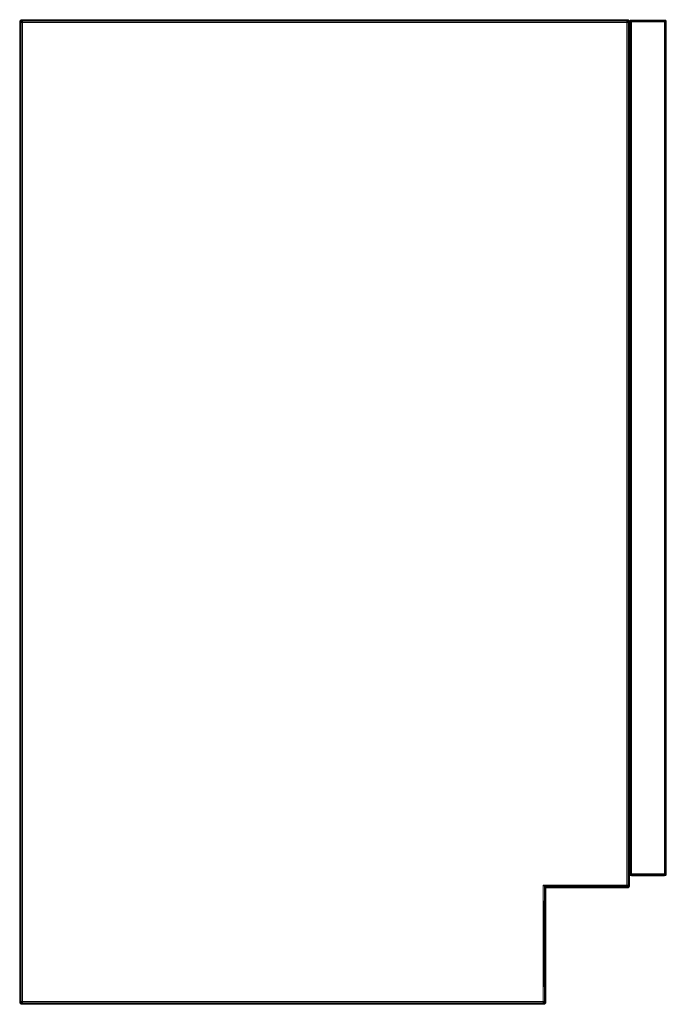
# Model space of a CAD drawing. Header units: millimetres. Extents: x 0 to 2531, y -564 to 859.
# Tile 4 of 4: x 1310 to 1874, y 0 to 859. Entities that reach past the tile are written whole.
import ezdxf

# ---------------------------------------------------------------- set-up
doc = ezdxf.new("R2010")
doc.units = ezdxf.units.MM
doc.layers.add('RW204070_dwg', color=8, linetype='Continuous', lineweight=9)

# ---------------------------------------------------------------- blocks, each defined once
blk = doc.blocks.new('RW204070_dwg-300031-Zachód')
at = {"color": 18, "lineweight": 9}
for p, q in [((2.54, 859.16), (1.46, 859.01)), ((1.46, 859.01), (2.54, 859.16)), ((2.54, 859.16), (1.54, 858.85)), ((2.54, 859.16), (1.54, 858.85)), ((2.54, 859.01), (2.54, 859.16)), ((459.08, 859.16), (2.54, 859.16)), ((529.59, 859.16), (459.08, 859.16)), ((529.59, 859.16), (530.59, 858.85)), ((529.59, 859.16), (530.67, 859.01)), ((530.67, 859.01), (529.59, 859.16)), ((529.59, 859.16), (530.59, 858.85)), ((529.59, 859.16), (529.59, 859.01)), ((0.07, 856.68), (0.06, 755.33)), ((0.07, 856.68), (0.22, 857.77)), ((0.22, 857.77), (0.07, 856.68)), ((0.07, 856.68), (0.37, 857.69)), ((0.07, 856.68), (0.37, 857.69)), ((0.07, 856.68), (0.22, 856.68)), ((0.22, 857.77), (0.68, 858.54)), ((0.68, 858.54), (0.22, 857.77)), ((0.22, 857.77), (0.76, 858.46)), ((0.22, 857.77), (0.76, 858.46)), ((0.37, 857.69), (0.22, 857.77)), ((0.22, 857.77), (0.37, 857.69)), ((0.22, 856.68), (0.37, 857.69)), ((0.37, 857.69), (0.22, 856.68)), ((0.22, 856.68), (0.76, 857.54)), ((0.22, 856.68), (0.76, 857.54)), ((0.22, 856.68), (0.68, 856.68)), ((0.22, 856.68), (0.22, 755.33)), ((0.37, 857.69), (0.76, 858.46)), ((0.76, 858.46), (0.37, 857.69)), ((0.37, 857.69), (0.99, 858.23)), ((0.37, 857.69), (0.99, 858.23)), ((0.76, 857.54), (0.37, 857.69)), ((0.37, 857.69), (0.76, 857.54)), ((1.46, 859.01), (0.68, 858.54)), ((0.68, 858.54), (1.46, 859.01)), ((0.68, 858.54), (0.76, 858.46)), ((0.68, 858.54), (0.76, 858.46)), ((0.76, 857.54), (0.68, 856.68)), ((0.68, 856.68), (0.76, 857.54)), ((0.68, 856.68), (1.46, 856.68)), ((0.68, 755.33), (0.68, 856.68)), ((1.46, 859.01), (0.76, 858.46)), ((1.46, 859.01), (0.76, 858.46)), ((1.54, 858.85), (0.76, 858.46)), ((0.76, 858.46), (1.54, 858.85)), ((0.76, 858.46), (0.99, 858.23)), ((0.76, 858.46), (0.99, 858.23)), ((0.99, 858.23), (0.76, 857.54)), ((0.76, 857.54), (0.99, 858.23)), ((1.54, 857.69), (0.76, 857.54)), ((0.76, 857.54), (1.54, 857.69)), ((1.46, 856.68), (0.76, 857.54)), ((1.46, 856.68), (0.76, 857.54)), ((1.54, 858.85), (0.99, 858.23)), ((1.54, 858.85), (0.99, 858.23)), ((0.99, 858.23), (1.69, 858.46)), ((0.99, 858.23), (1.69, 858.46)), ((1.54, 857.69), (0.99, 858.23)), ((1.54, 857.69), (0.99, 858.23)), ((1.54, 858.85), (1.46, 859.01)), ((1.46, 859.01), (1.54, 858.85)), ((1.54, 857.69), (1.46, 856.68)), ((1.46, 856.68), (1.54, 857.69)), ((1.46, 856.68), (2.54, 856.68)), ((1.46, 755.33), (1.46, 856.68)), ((2.54, 859.01), (1.54, 858.85)), ((1.54, 858.85), (2.54, 859.01)), ((1.69, 858.46), (1.54, 858.85)), ((1.54, 858.85), (1.69, 858.46)), ((1.69, 858.46), (1.54, 857.69)), ((1.54, 857.69), (1.69, 858.46)), ((2.54, 857.77), (1.54, 857.69)), ((1.54, 857.69), (2.54, 857.77)), ((2.54, 856.68), (1.54, 857.69)), ((2.54, 856.68), (1.54, 857.69)), ((2.54, 859.01), (1.69, 858.46)), ((2.54, 859.01), (1.69, 858.46)), ((1.69, 858.46), (2.54, 858.54)), ((1.69, 858.46), (2.54, 858.54)), ((2.54, 857.77), (1.69, 858.46)), ((2.54, 857.77), (1.69, 858.46)), ((2.54, 858.54), (2.54, 859.01)), ((459.08, 859.01), (2.54, 859.01)), ((2.54, 857.77), (2.54, 858.54)), ((2.54, 858.54), (459.08, 858.54)), ((2.54, 856.68), (2.54, 857.77)), ((2.54, 857.77), (459.08, 857.77)), ((2.54, 856.68), (459.08, 856.68)), ((2.54, 755.33), (2.54, 856.68)), ((529.59, 859.01), (459.08, 859.01)), ((529.59, 858.54), (459.08, 858.54)), ((529.59, 857.77), (459.08, 857.77)), ((459.08, 856.68), (529.59, 856.68)), ((529.59, 859.01), (530.44, 858.46)), ((529.59, 859.01), (530.59, 858.85)), ((530.59, 858.85), (529.59, 859.01)), ((529.59, 859.01), (530.44, 858.46)), ((529.59, 859.01), (529.59, 858.54)), ((530.44, 858.46), (529.59, 858.54)), ((530.44, 858.46), (529.59, 858.54)), ((529.59, 858.54), (529.59, 857.77)), ((529.59, 857.77), (530.44, 858.46)), ((529.59, 857.77), (530.44, 858.46)), ((529.59, 857.77), (530.59, 857.69)), ((529.59, 857.77), (529.59, 856.68)), ((530.59, 857.69), (529.59, 857.77)), ((529.59, 856.68), (530.59, 857.69)), ((529.59, 856.68), (530.59, 857.69)), ((529.59, 856.68), (530.67, 856.68)), ((529.59, 856.68), (529.59, 755.33)), ((530.44, 858.46), (530.59, 858.85)), ((530.59, 858.85), (530.44, 858.46)), ((531.14, 858.23), (530.44, 858.46)), ((531.14, 858.23), (530.44, 858.46)), ((530.44, 858.46), (530.59, 857.69)), ((530.59, 857.69), (530.44, 858.46)), ((530.59, 858.85), (530.67, 859.01)), ((530.67, 859.01), (530.59, 858.85)), ((530.59, 858.85), (531.14, 858.23)), ((530.59, 858.85), (531.37, 858.46)), ((531.37, 858.46), (530.59, 858.85)), ((530.59, 858.85), (531.14, 858.23)), ((530.59, 857.69), (531.14, 858.23)), ((530.59, 857.69), (531.14, 858.23)), ((530.59, 857.69), (531.37, 857.53)), ((530.59, 857.69), (530.67, 856.68)), ((531.37, 857.53), (530.59, 857.69)), ((530.67, 856.68), (530.59, 857.69)), ((530.67, 859.01), (531.37, 858.46)), ((530.67, 859.01), (531.45, 858.54)), ((531.45, 858.54), (530.67, 859.01)), ((530.67, 859.01), (531.37, 858.46)), ((530.67, 856.68), (531.37, 857.53)), ((530.67, 856.68), (531.37, 857.53)), ((530.67, 856.68), (531.45, 856.68)), ((530.67, 856.68), (530.67, 755.33)), ((531.37, 858.46), (531.14, 858.23)), ((531.37, 858.46), (531.14, 858.23)), ((531.14, 858.23), (531.37, 857.53)), ((531.76, 857.69), (531.14, 858.23)), ((531.76, 857.69), (531.14, 858.23)), ((531.37, 857.53), (531.14, 858.23)), ((531.45, 858.54), (531.37, 858.46)), ((531.45, 858.54), (531.37, 858.46)), ((531.76, 857.69), (531.37, 858.46)), ((531.91, 857.77), (531.37, 858.46)), ((531.37, 858.46), (531.76, 857.69)), ((531.91, 857.77), (531.37, 858.46)), ((531.37, 857.53), (531.76, 857.69)), ((531.76, 857.69), (531.37, 857.53)), ((531.37, 857.53), (531.45, 856.68)), ((531.91, 856.68), (531.37, 857.53)), ((531.91, 856.68), (531.37, 857.53)), ((531.45, 856.68), (531.37, 857.53)), ((531.91, 857.77), (531.45, 858.54)), ((531.45, 858.54), (531.91, 857.77)), ((531.45, 856.68), (531.91, 856.68)), ((531.45, 856.68), (531.45, 755.33)), ((531.76, 857.69), (531.91, 857.77)), ((531.91, 857.77), (531.76, 857.69)), ((531.91, 856.68), (531.76, 857.69)), ((532.07, 856.68), (531.76, 857.69)), ((531.76, 857.69), (531.91, 856.68)), ((532.07, 856.68), (531.76, 857.69)), ((532.07, 856.68), (531.91, 857.77)), ((531.91, 857.77), (532.07, 856.68)), ((531.91, 856.68), (532.07, 856.68)), ((531.91, 755.33), (531.91, 856.68)), ((532.06, 857.21), (532.16, 857.87)), ((532.16, 857.87), (532.06, 857.21)), ((532.06, 857.21), (532.25, 857.82)), ((532.06, 857.21), (532.25, 857.82)), ((532.06, 857.21), (532.16, 857.21)), ((532.07, 755.33), (532.07, 856.68)), ((532.16, 857.87), (532.44, 858.34)), ((532.44, 858.34), (532.16, 857.87)), ((532.16, 857.87), (532.49, 858.29)), ((532.16, 857.87), (532.49, 858.29)), ((532.25, 857.82), (532.16, 857.87)), ((532.16, 857.87), (532.25, 857.82)), ((532.16, 857.21), (532.25, 857.82)), ((532.25, 857.82), (532.16, 857.21)), ((532.16, 857.21), (532.49, 857.73)), ((532.16, 857.21), (532.49, 857.73)), ((532.16, 857.21), (532.44, 857.21)), ((532.16, 857.21), (532.16, 113.74)), ((532.25, 857.82), (532.49, 858.29)), ((532.49, 858.29), (532.25, 857.82)), ((532.25, 857.82), (532.63, 858.15)), ((532.25, 857.82), (532.63, 858.15)), ((532.49, 857.73), (532.25, 857.82)), ((532.25, 857.82), (532.49, 857.73)), ((532.91, 858.62), (532.44, 858.34)), ((532.44, 858.34), (532.91, 858.62)), ((532.44, 858.34), (532.49, 858.29)), ((532.49, 858.29), (532.44, 858.34)), ((532.49, 857.73), (532.44, 857.21)), ((532.44, 857.21), (532.49, 857.73)), ((532.44, 113.74), (532.44, 857.21)), ((532.91, 857.21), (532.44, 857.21)), ((532.91, 858.62), (532.49, 858.29)), ((532.91, 858.62), (532.49, 858.29)), ((532.95, 858.52), (532.49, 858.29)), ((532.49, 858.29), (532.95, 858.52)), ((532.49, 858.29), (532.63, 858.15)), ((532.63, 858.15), (532.49, 858.29)), ((532.63, 858.15), (532.49, 857.73)), ((532.49, 857.73), (532.63, 858.15)), ((532.49, 857.73), (532.95, 857.82)), ((532.95, 857.82), (532.49, 857.73)), ((532.91, 857.21), (532.49, 857.73)), ((532.91, 857.21), (532.49, 857.73)), ((532.95, 858.52), (532.63, 858.15)), ((532.95, 858.52), (532.63, 858.15)), ((533.05, 858.29), (532.63, 858.15)), ((533.05, 858.29), (532.63, 858.15)), ((532.95, 857.82), (532.63, 858.15)), ((532.95, 857.82), (532.63, 858.15)), ((533.56, 858.71), (532.91, 858.62)), ((532.91, 858.62), (533.56, 858.71)), ((532.95, 858.52), (532.91, 858.62)), ((532.91, 858.62), (532.95, 858.52)), ((532.91, 857.21), (532.95, 857.82)), ((532.95, 857.82), (532.91, 857.21)), ((532.91, 113.74), (532.91, 857.21)), ((533.56, 857.21), (532.91, 857.21)), ((533.56, 858.71), (532.95, 858.52)), ((533.56, 858.71), (532.95, 858.52)), ((533.56, 858.62), (532.95, 858.52)), ((532.95, 858.52), (533.56, 858.62)), ((533.05, 858.29), (532.95, 858.52)), ((532.95, 858.52), (533.05, 858.29)), ((532.95, 857.82), (533.05, 858.29)), ((533.05, 858.29), (532.95, 857.82)), ((532.95, 857.82), (533.56, 857.87)), ((533.56, 857.87), (532.95, 857.82)), ((533.56, 857.21), (532.95, 857.82)), ((533.56, 857.21), (532.95, 857.82)), ((533.56, 858.62), (533.05, 858.29)), ((533.56, 858.62), (533.05, 858.29)), ((533.56, 858.34), (533.05, 858.29)), ((533.56, 858.34), (533.05, 858.29)), ((533.56, 857.87), (533.05, 858.29)), ((533.56, 857.87), (533.05, 858.29)), ((533.56, 858.71), (562.52, 858.71)), ((562.52, 858.71), (533.56, 858.71)), ((562.52, 858.62), (533.56, 858.62)), ((533.56, 858.62), (533.56, 858.34)), ((562.52, 858.34), (533.56, 858.34)), ((533.56, 858.34), (533.56, 857.87)), ((533.56, 857.87), (562.52, 857.87)), ((533.56, 857.87), (533.56, 857.21)), ((533.56, 857.21), (562.52, 857.21)), ((533.56, 113.74), (533.56, 857.21)), ((562.52, 858.71), (563.18, 858.62)), ((563.18, 858.62), (562.52, 858.71)), ((562.52, 858.71), (563.13, 858.52)), ((562.52, 858.71), (563.13, 858.52)), ((562.52, 858.34), (562.52, 858.62)), ((562.52, 858.62), (563.04, 858.29)), ((562.52, 858.62), (563.13, 858.52)), ((563.13, 858.52), (562.52, 858.62)), ((562.52, 858.62), (563.04, 858.29)), ((562.52, 857.87), (562.52, 858.34)), ((563.04, 858.29), (562.52, 858.34)), ((563.04, 858.29), (562.52, 858.34)), ((562.52, 857.87), (563.04, 858.29)), ((562.52, 857.87), (563.04, 858.29)), ((562.52, 857.21), (562.52, 857.87)), ((562.52, 857.87), (563.13, 857.82)), ((563.13, 857.82), (562.52, 857.87)), ((562.52, 857.21), (563.13, 857.82)), ((562.52, 857.21), (563.13, 857.82)), ((562.52, 857.21), (562.52, 113.74)), ((563.18, 857.21), (562.52, 857.21)), ((563.04, 858.29), (563.13, 858.52)), ((563.13, 858.52), (563.04, 858.29)), ((563.46, 858.15), (563.04, 858.29)), ((563.04, 858.29), (563.13, 857.82)), ((563.46, 858.15), (563.04, 858.29)), ((563.13, 857.82), (563.04, 858.29)), ((563.13, 858.52), (563.18, 858.62)), ((563.18, 858.62), (563.13, 858.52)), ((563.13, 858.52), (563.46, 858.15)), ((563.13, 858.52), (563.6, 858.29)), ((563.6, 858.29), (563.13, 858.52)), ((563.13, 858.52), (563.46, 858.15)), ((563.13, 857.82), (563.46, 858.15)), ((563.13, 857.82), (563.46, 858.15)), ((563.13, 857.82), (563.6, 857.73)), ((563.13, 857.82), (563.18, 857.21)), ((563.6, 857.73), (563.13, 857.82)), ((563.18, 857.21), (563.13, 857.82)), ((563.18, 858.62), (563.64, 858.34)), ((563.64, 858.34), (563.18, 858.62)), ((563.18, 858.62), (563.6, 858.29)), ((563.18, 858.62), (563.6, 858.29)), ((563.18, 857.21), (563.6, 857.73)), ((563.18, 857.21), (563.6, 857.73)), ((563.18, 857.21), (563.18, 113.74)), ((563.64, 857.21), (563.18, 857.21)), ((563.6, 858.29), (563.46, 858.15)), ((563.46, 858.15), (563.6, 858.29)), ((563.46, 858.15), (563.6, 857.73)), ((563.83, 857.82), (563.46, 858.15)), ((563.83, 857.82), (563.46, 858.15)), ((563.6, 857.73), (563.46, 858.15)), ((563.64, 858.34), (563.6, 858.29)), ((563.6, 858.29), (563.64, 858.34)), ((563.83, 857.82), (563.6, 858.29)), ((563.92, 857.87), (563.6, 858.29)), ((563.6, 858.29), (563.83, 857.82)), ((563.92, 857.87), (563.6, 858.29)), ((563.6, 857.73), (563.83, 857.82)), ((563.83, 857.82), (563.6, 857.73)), ((563.6, 857.73), (563.64, 857.21)), ((563.92, 857.21), (563.6, 857.73)), ((563.92, 857.21), (563.6, 857.73)), ((563.64, 857.21), (563.6, 857.73)), ((563.92, 857.87), (563.64, 858.34)), ((563.64, 858.34), (563.92, 857.87)), ((563.64, 857.21), (563.92, 857.21)), ((563.64, 857.21), (563.64, 113.74)), ((563.83, 857.82), (563.92, 857.87)), ((563.92, 857.87), (563.83, 857.82)), ((563.92, 857.21), (563.83, 857.82)), ((564.02, 857.21), (563.83, 857.82)), ((563.83, 857.82), (563.92, 857.21)), ((564.02, 857.21), (563.83, 857.82)), ((564.02, 857.21), (563.92, 857.87)), ((563.92, 857.87), (564.02, 857.21)), ((563.92, 857.21), (564.02, 857.21)), ((563.92, 113.74), (563.92, 857.21)), ((564.02, 113.74), (564.02, 857.21)), ((0.06, 755.33), (0.06, 166.85)), ((0.22, 755.33), (0.22, 166.85)), ((0.68, 755.33), (0.68, 166.85)), ((1.46, 166.85), (1.46, 755.33)), ((2.54, 166.85), (2.54, 755.33)), ((529.59, 755.33), (529.59, 166.85)), ((530.67, 755.33), (530.67, 166.85)), ((531.45, 755.33), (531.45, 166.85)), ((531.91, 166.85), (531.91, 755.33)), ((532.06, 166.85), (532.07, 755.33)), ((0.06, 166.85), (0.06, 101.59)), ((0.22, 166.85), (0.22, 101.59)), ((0.68, 166.85), (0.68, 101.59)), ((1.46, 101.59), (1.46, 166.85)), ((2.54, 101.59), (2.54, 166.85)), ((529.59, 166.85), (529.59, 104.07)), ((530.67, 166.85), (530.67, 104.07)), ((531.45, 166.85), (531.45, 104.07)), ((531.91, 104.07), (531.91, 166.85)), ((532.06, 104.07), (532.06, 166.85)), ((532.16, 113.74), (532.06, 113.74)), ((532.06, 113.74), (532.25, 113.13)), ((532.06, 113.74), (532.16, 113.08)), ((532.16, 113.08), (532.06, 113.74)), ((532.06, 113.74), (532.25, 113.13)), ((532.44, 113.74), (532.16, 113.74)), ((532.16, 113.74), (532.49, 113.22)), ((532.16, 113.74), (532.25, 113.13)), ((532.25, 113.13), (532.16, 113.74)), ((532.16, 113.74), (532.49, 113.22)), ((532.25, 113.13), (532.16, 113.08)), ((532.16, 113.08), (532.25, 113.13)), ((532.16, 113.08), (532.49, 112.66)), ((532.16, 113.08), (532.44, 112.62)), ((532.44, 112.62), (532.16, 113.08)), ((532.16, 113.08), (532.49, 112.66)), ((532.49, 113.22), (532.25, 113.13)), ((532.25, 113.13), (532.49, 113.22)), ((532.25, 113.13), (532.63, 112.8)), ((532.25, 113.13), (532.49, 112.66)), ((532.49, 112.66), (532.25, 113.13)), ((532.25, 113.13), (532.63, 112.8)), ((532.49, 113.22), (532.44, 113.74)), ((532.44, 113.74), (532.49, 113.22)), ((532.44, 113.74), (532.91, 113.74)), ((532.44, 112.62), (532.49, 112.66)), ((532.49, 112.66), (532.44, 112.62)), ((532.91, 112.34), (532.44, 112.62)), ((532.44, 112.62), (532.91, 112.34)), ((532.91, 113.74), (532.49, 113.22)), ((532.91, 113.74), (532.49, 113.22)), ((532.63, 112.8), (532.49, 113.22)), ((532.49, 113.22), (532.63, 112.8)), ((532.95, 113.13), (532.49, 113.22)), ((532.49, 113.22), (532.95, 113.13)), ((532.49, 112.66), (532.63, 112.8)), ((532.63, 112.8), (532.49, 112.66)), ((532.95, 112.43), (532.49, 112.66)), ((532.91, 112.34), (532.49, 112.66)), ((532.49, 112.66), (532.95, 112.43)), ((532.91, 112.34), (532.49, 112.66)), ((532.95, 113.13), (532.63, 112.8)), ((532.95, 113.13), (532.63, 112.8)), ((532.63, 112.8), (533.05, 112.66)), ((533.05, 112.66), (532.63, 112.8)), ((532.95, 112.43), (532.63, 112.8)), ((532.95, 112.43), (532.63, 112.8)), ((532.91, 113.74), (533.56, 113.74)), ((532.95, 113.13), (532.91, 113.74)), ((532.91, 113.74), (532.95, 113.13)), ((532.95, 112.43), (532.91, 112.34)), ((532.91, 112.34), (532.95, 112.43)), ((533.56, 112.24), (532.91, 112.34)), ((532.91, 112.34), (533.56, 112.24)), ((533.56, 113.74), (532.95, 113.13)), ((533.56, 113.74), (532.95, 113.13)), ((533.05, 112.66), (532.95, 113.13)), ((533.56, 113.08), (532.95, 113.13)), ((532.95, 113.13), (533.05, 112.66)), ((532.95, 113.13), (533.56, 113.08)), ((533.05, 112.66), (532.95, 112.43)), ((532.95, 112.43), (533.05, 112.66)), ((533.56, 112.34), (532.95, 112.43)), ((533.56, 112.24), (532.95, 112.43)), ((532.95, 112.43), (533.56, 112.34)), ((533.56, 112.24), (532.95, 112.43)), ((533.56, 113.08), (533.05, 112.66)), ((533.56, 113.08), (533.05, 112.66)), ((533.05, 112.66), (533.56, 112.62)), ((533.56, 112.62), (533.05, 112.66)), ((533.56, 112.34), (533.05, 112.66)), ((533.56, 112.34), (533.05, 112.66)), ((562.52, 113.74), (533.56, 113.74)), ((533.56, 113.74), (533.56, 113.08)), ((562.52, 113.08), (533.56, 113.08)), ((533.56, 113.08), (533.56, 112.62)), ((533.56, 112.62), (562.52, 112.62)), ((533.56, 112.62), (533.56, 112.34)), ((533.56, 112.34), (562.52, 112.34)), ((533.56, 112.24), (562.52, 112.24)), ((562.52, 112.24), (533.56, 112.24)), ((562.52, 113.74), (563.18, 113.74)), ((562.52, 113.08), (562.52, 113.74)), ((562.52, 113.74), (563.13, 113.13)), ((562.52, 113.74), (563.13, 113.13)), ((563.13, 113.13), (562.52, 113.08)), ((562.52, 113.08), (563.13, 113.13)), ((562.52, 112.62), (562.52, 113.08)), ((562.52, 113.08), (563.04, 112.66)), ((562.52, 113.08), (563.04, 112.66)), ((562.52, 112.62), (563.04, 112.66)), ((563.04, 112.66), (562.52, 112.62)), ((562.52, 112.34), (563.04, 112.66)), ((562.52, 112.34), (563.04, 112.66)), ((562.52, 112.34), (562.52, 112.62)), ((562.52, 112.34), (563.13, 112.43)), ((562.52, 112.24), (563.13, 112.43)), ((563.13, 112.43), (562.52, 112.34)), ((562.52, 112.24), (563.13, 112.43)), ((562.52, 112.24), (563.18, 112.34)), ((563.18, 112.34), (562.52, 112.24)), ((563.13, 113.13), (563.04, 112.66)), ((563.04, 112.66), (563.13, 113.13)), ((563.04, 112.66), (563.46, 112.8)), ((563.46, 112.8), (563.04, 112.66)), ((563.04, 112.66), (563.13, 112.43)), ((563.13, 112.43), (563.04, 112.66)), ((563.18, 113.74), (563.13, 113.13)), ((563.13, 113.13), (563.18, 113.74)), ((563.6, 113.22), (563.13, 113.13)), ((563.13, 113.13), (563.6, 113.22)), ((563.13, 113.13), (563.46, 112.8)), ((563.13, 113.13), (563.46, 112.8)), ((563.13, 112.43), (563.46, 112.8)), ((563.13, 112.43), (563.46, 112.8)), ((563.13, 112.43), (563.6, 112.66)), ((563.6, 112.66), (563.13, 112.43)), ((563.13, 112.43), (563.18, 112.34)), ((563.18, 112.34), (563.13, 112.43)), ((563.18, 113.74), (563.64, 113.74)), ((563.18, 113.74), (563.6, 113.22)), ((563.18, 113.74), (563.6, 113.22)), ((563.18, 112.34), (563.6, 112.66)), ((563.18, 112.34), (563.6, 112.66)), ((563.18, 112.34), (563.64, 112.62)), ((563.64, 112.62), (563.18, 112.34)), ((563.6, 113.22), (563.46, 112.8)), ((563.46, 112.8), (563.6, 113.22)), ((563.83, 113.13), (563.46, 112.8)), ((563.83, 113.13), (563.46, 112.8)), ((563.46, 112.8), (563.6, 112.66)), ((563.6, 112.66), (563.46, 112.8)), ((563.92, 113.74), (563.6, 113.22)), ((563.64, 113.74), (563.6, 113.22)), ((563.6, 113.22), (563.64, 113.74)), ((563.92, 113.74), (563.6, 113.22)), ((563.83, 113.13), (563.6, 113.22)), ((563.6, 113.22), (563.83, 113.13)), ((563.6, 112.66), (563.83, 113.13)), ((563.83, 113.13), (563.6, 112.66)), ((563.92, 113.08), (563.6, 112.66)), ((563.92, 113.08), (563.6, 112.66)), ((563.6, 112.66), (563.64, 112.62)), ((563.64, 112.62), (563.6, 112.66)), ((563.92, 113.74), (563.64, 113.74)), ((563.64, 112.62), (563.92, 113.08)), ((563.92, 113.08), (563.64, 112.62)), ((563.83, 113.13), (563.92, 113.74)), ((564.02, 113.74), (563.83, 113.13)), ((563.92, 113.74), (563.83, 113.13)), ((564.02, 113.74), (563.83, 113.13)), ((563.92, 113.08), (563.83, 113.13)), ((563.83, 113.13), (563.92, 113.08)), ((563.92, 113.08), (564.02, 113.74)), ((564.02, 113.74), (563.92, 113.74)), ((564.02, 113.74), (563.92, 113.08)), ((529.59, 104.07), (456.6, 104.07)), ((456.6, 104.07), (457.7, 102.97)), ((456.6, 104.07), (456.6, 2.48)), ((529.59, 104.07), (457.7, 102.97)), ((529.59, 102.99), (529.59, 104.07)), ((530.67, 104.07), (529.59, 104.07)), ((529.59, 104.07), (530.59, 103.06)), ((529.59, 104.07), (530.59, 103.06)), ((530.67, 104.07), (530.59, 103.06)), ((530.59, 103.06), (530.67, 104.07)), ((531.37, 103.22), (530.59, 103.06)), ((530.59, 103.06), (531.37, 103.22)), ((531.45, 104.07), (530.67, 104.07)), ((530.67, 104.07), (531.37, 103.22)), ((530.67, 104.07), (531.37, 103.22)), ((531.37, 103.22), (531.14, 102.52)), ((531.37, 103.22), (531.14, 102.52)), ((531.91, 104.07), (531.37, 103.22)), ((531.45, 104.07), (531.37, 103.22)), ((531.45, 104.07), (531.37, 103.22)), ((531.91, 104.07), (531.37, 103.22)), ((531.76, 103.06), (531.37, 103.22)), ((531.37, 103.22), (531.76, 103.06)), ((531.91, 104.07), (531.45, 104.07)), ((531.76, 103.06), (531.91, 104.07)), ((532.06, 104.07), (531.76, 103.06)), ((531.91, 104.07), (531.76, 103.06)), ((532.06, 104.07), (531.76, 103.06)), ((531.91, 102.99), (532.06, 104.07)), ((532.06, 104.07), (531.91, 104.07)), ((532.06, 104.07), (531.91, 102.99)), ((0.06, 101.59), (0.06, 2.48)), ((0.22, 101.59), (0.22, 2.48)), ((0.68, 101.59), (0.68, 2.48)), ((1.46, 2.48), (1.46, 101.59)), ((2.54, 2.48), (2.54, 101.59)), ((457.7, 102.97), (456.6, 2.48)), ((457.7, 102.97), (457.69, 2.48)), ((458.47, 102.2), (457.69, 2.48)), ((529.59, 102.99), (457.7, 102.97)), ((457.7, 102.97), (458.47, 102.2)), ((458.46, 2.48), (458.47, 102.2)), ((458.46, 2.48), (458.93, 101.75)), ((529.59, 102.99), (458.47, 102.2)), ((529.59, 102.21), (458.47, 102.2)), ((458.47, 102.2), (458.93, 101.75)), ((458.92, 2.48), (458.93, 101.75)), ((458.92, 2.48), (459.08, 101.59)), ((458.93, 101.75), (529.59, 102.21)), ((458.93, 101.75), (529.59, 101.75)), ((458.93, 101.75), (459.08, 101.59)), ((459.08, 101.59), (529.59, 101.75)), ((459.08, 101.59), (459.08, 2.48)), ((459.08, 101.59), (529.59, 101.59)), ((530.59, 103.06), (529.59, 102.99)), ((529.59, 102.99), (530.59, 103.06)), ((529.59, 102.21), (529.59, 102.99)), ((529.59, 102.99), (530.44, 102.29)), ((529.59, 102.99), (530.44, 102.29)), ((530.44, 102.29), (529.59, 102.21)), ((529.59, 101.75), (530.44, 102.29)), ((529.59, 101.75), (530.44, 102.29)), ((529.59, 102.21), (530.44, 102.29)), ((529.59, 101.75), (529.59, 102.21)), ((529.59, 101.75), (530.59, 101.9)), ((529.59, 101.59), (530.59, 101.9)), ((530.59, 101.9), (529.59, 101.75)), ((529.59, 101.59), (530.59, 101.9)), ((529.59, 101.59), (529.59, 101.75)), ((529.59, 101.59), (530.67, 101.75)), ((530.67, 101.75), (529.59, 101.59)), ((530.59, 103.06), (530.44, 102.29)), ((530.44, 102.29), (530.59, 103.06)), ((531.14, 102.52), (530.44, 102.29)), ((530.44, 102.29), (531.14, 102.52)), ((530.44, 102.29), (530.59, 101.9)), ((530.59, 101.9), (530.44, 102.29)), ((530.59, 103.06), (531.14, 102.52)), ((530.59, 103.06), (531.14, 102.52)), ((530.59, 101.9), (531.14, 102.52)), ((530.59, 101.9), (531.14, 102.52)), ((530.59, 101.9), (531.37, 102.29)), ((531.37, 102.29), (530.59, 101.9)), ((530.59, 101.9), (530.67, 101.75)), ((530.67, 101.75), (530.59, 101.9)), ((530.67, 101.75), (531.37, 102.29)), ((530.67, 101.75), (531.37, 102.29)), ((530.67, 101.75), (531.45, 102.21)), ((531.45, 102.21), (530.67, 101.75)), ((531.76, 103.06), (531.14, 102.52)), ((531.76, 103.06), (531.14, 102.52)), ((531.37, 102.29), (531.14, 102.52)), ((531.14, 102.52), (531.37, 102.29)), ((531.37, 102.29), (531.76, 103.06)), ((531.76, 103.06), (531.37, 102.29)), ((531.91, 102.99), (531.37, 102.29)), ((531.91, 102.99), (531.37, 102.29)), ((531.45, 102.21), (531.37, 102.29)), ((531.37, 102.29), (531.45, 102.21)), ((531.45, 102.21), (531.91, 102.99)), ((531.91, 102.99), (531.45, 102.21)), ((531.91, 102.99), (531.76, 103.06)), ((531.76, 103.06), (531.91, 102.99)), ((0.22, 1.4), (0.06, 2.48)), ((0.06, 2.48), (0.37, 1.47)), ((0.22, 2.48), (0.06, 2.48)), ((0.06, 2.48), (0.37, 1.47)), ((0.06, 2.48), (0.22, 1.4)), ((0.37, 1.47), (0.22, 2.48)), ((0.22, 2.48), (0.76, 1.63)), ((0.68, 2.48), (0.22, 2.48)), ((0.22, 2.48), (0.76, 1.63)), ((0.22, 2.48), (0.37, 1.47)), ((0.22, 1.4), (0.37, 1.47)), ((0.37, 1.47), (0.22, 1.4)), ((0.68, 0.62), (0.22, 1.4)), ((0.22, 1.4), (0.76, 0.7)), ((0.22, 1.4), (0.76, 0.7)), ((0.22, 1.4), (0.68, 0.62)), ((0.37, 1.47), (0.76, 1.63)), ((0.76, 1.63), (0.37, 1.47)), ((0.76, 0.7), (0.37, 1.47)), ((0.37, 1.47), (0.99, 0.93)), ((0.37, 1.47), (0.99, 0.93)), ((0.37, 1.47), (0.76, 0.7)), ((0.68, 2.48), (0.76, 1.63)), ((1.46, 2.48), (0.68, 2.48)), ((0.68, 2.48), (0.76, 1.63)), ((0.68, 0.62), (0.76, 0.7)), ((0.76, 0.7), (0.68, 0.62)), ((1.46, 0.16), (0.68, 0.62)), ((0.68, 0.62), (1.46, 0.16)), ((1.46, 2.48), (0.76, 1.63)), ((1.46, 2.48), (0.76, 1.63)), ((0.76, 1.63), (0.99, 0.93)), ((1.54, 1.47), (0.76, 1.63)), ((0.76, 1.63), (0.99, 0.93)), ((0.76, 1.63), (1.54, 1.47)), ((0.76, 0.7), (0.99, 0.93)), ((0.99, 0.93), (0.76, 0.7)), ((1.54, 0.31), (0.76, 0.7)), ((1.46, 0.16), (0.76, 0.7)), ((0.76, 0.7), (1.54, 0.31)), ((1.46, 0.16), (0.76, 0.7)), ((1.54, 1.47), (0.99, 0.93)), ((1.54, 1.47), (0.99, 0.93)), ((0.99, 0.93), (1.69, 0.7)), ((1.54, 0.31), (0.99, 0.93)), ((0.99, 0.93), (1.69, 0.7)), ((1.54, 0.31), (0.99, 0.93)), ((1.54, 1.47), (1.46, 2.48)), ((2.54, 2.48), (1.46, 2.48)), ((1.46, 2.48), (1.54, 1.47)), ((1.54, 0.31), (1.46, 0.16)), ((1.46, 0.16), (1.54, 0.31)), ((2.54, 0), (1.46, 0.16)), ((1.46, 0.16), (2.54, 0)), ((2.54, 2.48), (1.54, 1.47)), ((2.54, 2.48), (1.54, 1.47)), ((1.69, 0.7), (1.54, 1.47)), ((2.54, 1.4), (1.54, 1.47)), ((1.54, 1.47), (1.69, 0.7)), ((1.54, 1.47), (2.54, 1.4)), ((1.69, 0.7), (1.54, 0.31)), ((1.54, 0.31), (1.69, 0.7)), ((2.54, 0.16), (1.54, 0.31)), ((2.54, 0), (1.54, 0.31)), ((1.54, 0.31), (2.54, 0.16)), ((2.54, 0), (1.54, 0.31)), ((2.54, 1.4), (1.69, 0.7)), ((2.54, 1.4), (1.69, 0.7)), ((1.69, 0.7), (2.54, 0.62)), ((2.54, 0.16), (1.69, 0.7)), ((1.69, 0.7), (2.54, 0.62)), ((2.54, 0.16), (1.69, 0.7)), ((2.54, 1.4), (2.54, 2.48)), ((456.6, 2.48), (2.54, 2.48)), ((2.54, 0.62), (2.54, 1.4)), ((456.6, 1.4), (2.54, 1.4)), ((2.54, 0.16), (2.54, 0.62)), ((2.54, 0.62), (456.6, 0.62)), ((2.54, 0), (2.54, 0.16)), ((2.54, 0.16), (456.6, 0.16)), ((2.54, 0), (456.6, 0)), ((456.6, 2.48), (457.69, 2.48)), ((456.6, 2.48), (457.61, 1.47)), ((456.6, 2.48), (456.6, 1.4)), ((456.6, 2.48), (457.61, 1.47)), ((457.61, 1.47), (456.6, 1.4)), ((456.6, 1.4), (457.61, 1.47)), ((456.6, 1.4), (457.45, 0.7)), ((456.6, 1.4), (456.6, 0.62)), ((456.6, 1.4), (457.45, 0.7)), ((456.6, 0.16), (457.45, 0.7)), ((456.6, 0.62), (457.45, 0.7)), ((456.6, 0.62), (457.45, 0.7)), ((456.6, 0.16), (457.45, 0.7)), ((456.6, 0.62), (456.6, 0.16)), ((457.61, 0.31), (456.6, 0.16)), ((456.6, 0), (457.61, 0.31)), ((456.6, 0.16), (457.61, 0.31)), ((456.6, 0), (457.61, 0.31)), ((457.69, 0.16), (456.6, 0)), ((456.6, 0.16), (456.6, 0)), ((456.6, 0), (457.69, 0.16)), ((457.61, 1.47), (457.45, 0.7)), ((457.45, 0.7), (457.61, 1.47)), ((457.45, 0.7), (458.15, 0.93)), ((457.45, 0.7), (458.15, 0.93)), ((457.61, 0.31), (457.45, 0.7)), ((457.45, 0.7), (457.61, 0.31)), ((457.69, 2.48), (457.61, 1.47)), ((457.61, 1.47), (457.69, 2.48)), ((458.38, 1.63), (457.61, 1.47)), ((457.61, 1.47), (458.38, 1.63)), ((457.61, 1.47), (458.15, 0.93)), ((457.61, 1.47), (458.15, 0.93)), ((457.61, 0.31), (458.15, 0.93)), ((457.61, 0.31), (458.15, 0.93)), ((458.38, 0.7), (457.61, 0.31)), ((457.61, 0.31), (458.38, 0.7)), ((457.69, 0.16), (457.61, 0.31)), ((457.61, 0.31), (457.69, 0.16)), ((457.69, 2.48), (458.46, 2.48)), ((457.69, 2.48), (458.38, 1.63)), ((457.69, 2.48), (458.38, 1.63)), ((457.69, 0.16), (458.38, 0.7)), ((457.69, 0.16), (458.38, 0.7)), ((458.46, 0.62), (457.69, 0.16)), ((457.69, 0.16), (458.46, 0.62)), ((458.15, 0.93), (458.38, 1.63)), ((458.15, 0.93), (458.38, 1.63)), ((458.77, 1.47), (458.15, 0.93)), ((458.77, 1.47), (458.15, 0.93)), ((458.15, 0.93), (458.38, 0.7)), ((458.38, 0.7), (458.15, 0.93)), ((458.38, 1.63), (458.46, 2.48)), ((458.92, 2.48), (458.38, 1.63)), ((458.38, 1.63), (458.46, 2.48)), ((458.92, 2.48), (458.38, 1.63)), ((458.38, 1.63), (458.77, 1.47)), ((458.77, 1.47), (458.38, 1.63)), ((458.77, 1.47), (458.38, 0.7)), ((458.38, 0.7), (458.77, 1.47)), ((458.92, 1.4), (458.38, 0.7)), ((458.92, 1.4), (458.38, 0.7)), ((458.38, 0.7), (458.46, 0.62)), ((458.46, 0.62), (458.38, 0.7)), ((458.46, 2.48), (458.92, 2.48)), ((458.92, 1.4), (458.46, 0.62)), ((458.46, 0.62), (458.92, 1.4)), ((458.92, 2.48), (458.77, 1.47)), ((459.08, 2.48), (458.77, 1.47)), ((458.77, 1.47), (458.92, 2.48)), ((459.08, 2.48), (458.77, 1.47)), ((458.77, 1.47), (458.92, 1.4)), ((458.92, 1.4), (458.77, 1.47)), ((458.92, 2.48), (459.08, 2.48)), ((459.08, 2.48), (458.92, 1.4)), ((458.92, 1.4), (459.08, 2.48))]:
    blk.add_line(p, q, dxfattribs=at)

msp = doc.modelspace()

# ---------------------------------------------------------------- block references
at = {"layer": 'RW204070_dwg', "color": 18}
msp.add_blockref('RW204070_dwg-300031-Zachód', (1310.17, 0), dxfattribs=at)

doc.saveas('drawing.dxf')
